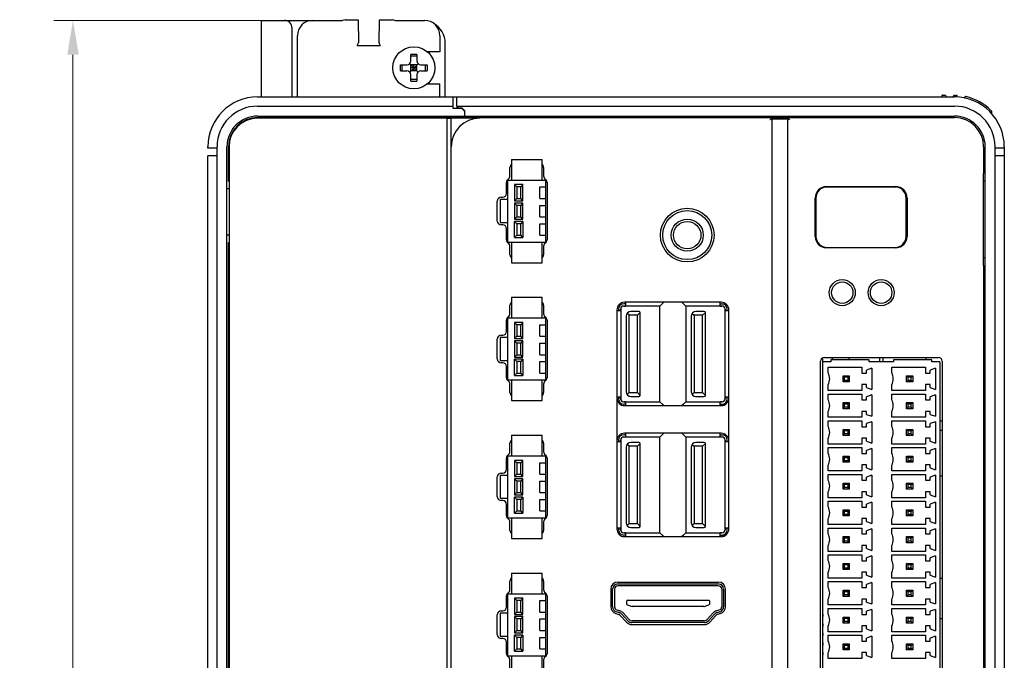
# Model space of a CAD drawing. Header units: millimetres. Extents: x 14 to 562, y 73 to 318.
# Tile 13 of 15: x 14 to 142, y 221 to 304. Entities that reach past the tile are written whole.
import ezdxf

# ---------------------------------------------------------------- set-up
doc = ezdxf.new("R2010")
doc.units = ezdxf.units.MM
doc.header["$LTSCALE"] = 32.67
doc.header["$PDMODE"] = 3
doc.header["$PDSIZE"] = 8
doc.layers.get('0').update_dxf_attribs({"linetype": 'CONTINUOUS', "lineweight": 30})
doc.layers.get('Defpoints').update_dxf_attribs({"linetype": 'CONTINUOUS'})
for name, color, linetype in [('00_COMPONENTS', 7, 'CONTINUOUS'), ('05_ALL_CURVES', 7, 'CONTINUOUS'), ('1_25T_1_NAW_CNT', 7, 'CONTINUOUS'), ('1_25T_1_NAW_CNT_1', 7, 'CONTINUOUS'), ('1_25T_1_NAW_CNT_2', 7, 'CONTINUOUS'), ('1_25T_1_NAW_CNT_3', 7, 'CONTINUOUS'), ('1_25T_1_NAW_CNT_4', 7, 'CONTINUOUS'), ('51__DRAFT_DIMS', 7, 'CONTINUOUS')]:
    doc.layers.add(name, color=color, linetype=linetype)
doc.styles.get("Standard").update_dxf_attribs({"font": 'simfang.ttf'})
doc.dimstyles.new('DIMSTYLE_1', dxfattribs={"dimtxt": 6, "dimasz": 4.5, "dimexe": 2.5, "dimexo": 0, "dimgap": 0.75, "dimtad": 1, "dimdsep": 46, "dimtxsty": 'Standard', "dimblk": '_FILLED', "dimcen": 0.09, "dimclrd": 8, "dimclre": 8, "dimclrt": 7, "dimadec": 0, "dimazin": 0, "dimtp": 0.001, "dimtm": 0.001, "dimtfac": 1, "dimtofl": 0, "dimtmove": 0, "dimatfit": 2, "dimldrblk": '_FILLED', "dimfxl": 1, "dimtolj": 1, "dimlwd": 15, "dimlwe": 15, "dimarcsym": 0})

# ---------------------------------------------------------------- blocks, each defined once
blk = doc.blocks.new('_FILLED')
at = {"color": 0, "linetype": 'ByBlock'}
blk.add_solid([(0, 0), (-1, 0.167), (-1, -0.167)], dxfattribs=at)
blk = doc.blocks.new('*D4')
at = {"layer": '51__DRAFT_DIMS', "color": 8, "lineweight": 15, "transparency": 16777216}
for p, q in [((46.3, 304.16), (18.19, 304.16)), ((20.69, 299.66), (20.69, 100.16)), ((50.3, 95.66), (18.19, 95.66))]:
    blk.add_line(p, q, dxfattribs=at)
at = {"layer": 'Defpoints', "color": 0, "lineweight": 15, "transparency": 16777216}
for p in [(46.3, 304.16), (20.69, 95.66), (50.3, 95.66)]:
    blk.add_point(p, dxfattribs=at)
at = {"layer": '51__DRAFT_DIMS', "color": 8, "lineweight": 15, "transparency": 16777216, "xscale": 4.5, "yscale": 4.5, "zscale": 4.5}
for p, rotation in [((20.69, 304.16), 90), ((20.69, 95.66), 270)]:
    blk.add_blockref('_FILLED', p, dxfattribs=dict(at, rotation=rotation))
at = {"layer": '51__DRAFT_DIMS', "color": 7, "transparency": 16777216, "insert": (13.84, 199.84), "char_height": 6, "attachment_point": 2, "rotation": 90}
blk.add_mtext('\\A1;208.5', dxfattribs=at)
blk = doc.blocks.new('*U17')
at = {"layer": '00_COMPONENTS', "color": 7}
for p, q in [((-1.4, 6.75), (-1.4, 4.05)), ((-1.4, 6.75), (2.6, 6.75)), ((2.6, 4.05), (2.6, 6.75)), ((-1.6, 4.59), (-1.6, 5.7)), ((2.8, 5.7), (2.8, 4.59)), ((-1.95, 4.05), (3.15, 4.05)), ((-1.9, -4.05), (-1.9, 4.05)), ((3.1, -4.05), (3.1, 4.05)), ((-2.05, 2.3), (-2.05, 3.75)), ((-1, 3.45), (-1, 1.35)), ((-1, 3.45), (-0.7, 3.15)), ((0.1, 3.45), (-1, 3.45)), ((-0.7, 3.15), (-0.7, 1.65)), ((-0.2, 3.15), (-0.7, 3.15)), ((0.1, 3.45), (-0.2, 3.15)), ((-0.2, 1.65), (-0.2, 3.15)), ((0.1, 1.35), (0.1, 3.45)), ((2.3, 1.65), (2.3, 3.15)), ((2.3, 3.15), (3.1, 3.15)), ((3.25, 3.75), (3.25, -3.75)), ((-3.25, -1.3), (-3.25, 1.3)), ((-3.1, 1.65), (-3.1, 1.65)), ((-2.9, 1.5), (-2.9, -1.5)), ((-1.9, 1.5), (-2.9, 1.5)), ((-2.75, 1.8), (-2.55, 1.8)), ((-1, 1.35), (-0.7, 1.65)), ((-1, 1.35), (0.1, 1.35)), ((-0.7, 1.65), (-0.2, 1.65)), ((0.1, 1.35), (-0.2, 1.65)), ((2.3, 1.65), (3.1, 1.65)), ((-1, 1.05), (-1, -1.05)), ((-1, 1.05), (-0.7, 0.75)), ((0.1, 1.05), (-1, 1.05)), ((-0.7, 0.75), (-0.7, -0.75)), ((-0.2, 0.75), (-0.7, 0.75)), ((0.1, 1.05), (-0.2, 0.75)), ((-0.2, -0.75), (-0.2, 0.75)), ((0.1, -1.05), (0.1, 1.05)), ((2.3, -0.75), (2.3, 0.75)), ((2.3, 0.75), (3.1, 0.75)), ((-1, -1.05), (-0.7, -0.75)), ((-1, -1.05), (0.1, -1.05)), ((-0.7, -0.75), (-0.2, -0.75)), ((0.1, -1.05), (-0.2, -0.75)), ((2.3, -0.75), (3.1, -0.75)), ((-3.1, -1.65), (-3.1, -1.65)), ((-2.9, -1.5), (-1.9, -1.5)), ((-2.55, -1.8), (-2.75, -1.8)), ((-2.05, -3.75), (-2.05, -2.3)), ((-1, -3.45), (-1, -1.35)), ((-1, -1.35), (-0.7, -1.65)), ((0.1, -1.35), (-1, -1.35)), ((-0.7, -1.65), (-0.7, -3.15)), ((-0.2, -1.65), (-0.7, -1.65)), ((0.1, -1.35), (-0.2, -1.65)), ((-0.2, -3.15), (-0.2, -1.65)), ((0.1, -1.35), (0.1, -3.45)), ((2.3, -3.15), (2.3, -1.65)), ((2.3, -1.65), (3.1, -1.65)), ((-1, -3.45), (-0.7, -3.15)), ((-1, -3.45), (0.1, -3.45)), ((-0.7, -3.15), (-0.2, -3.15)), ((0.1, -3.45), (-0.2, -3.15)), ((2.3, -3.15), (3.1, -3.15)), ((-1.95, -4.05), (3.15, -4.05)), ((-1.6, -5.7), (-1.6, -4.59)), ((-1.4, -4.05), (-1.4, -6.75)), ((2.6, -6.75), (2.6, -4.05)), ((2.8, -4.59), (2.8, -5.7)), ((-1.4, -6.75), (2.6, -6.75))]:
    blk.add_line(p, q, dxfattribs=at)
for centre, start, end in [((-1.1, 5.7), 127.0034, 180), ((2.3, 5.7), 0, 52.9966), ((-1.55, 3.75), 123.367, 180), ((-2.1, 4.59), 303.367, 0), ((3.3, 4.59), 180, 236.633), ((2.75, 3.75), 0, 56.633), ((-2.75, 1.3), 90, 180), ((-2.55, 2.3), 270, 0), ((-2.75, -1.3), 180, 270), ((-2.55, -2.3), 0, 90), ((-1.55, -3.75), 180, 236.633), ((2.75, -3.75), 303.367, 0), ((-2.1, -4.59), 0, 56.633), ((3.3, -4.59), 123.367, 180), ((-1.1, -5.7), 180, 232.9966), ((2.3, -5.7), 307.0034, 0)]:
    blk.add_arc(centre, 0.5, start, end, dxfattribs=at)
blk = doc.blocks.new('*U18')
at = {"lineweight": 15}
for p in [(0, 0), (0, -18), (0, -36), (0, -54)]:
    blk.add_blockref('*U17', p, dxfattribs=at)

msp = doc.modelspace()

# ---------------------------------------------------------------- linework, layer by layer
at = {"layer": '00_COMPONENTS', "color": 7}
for p, q in [((45.301, 294.159), (45.301, 304.159)), ((45.301, 304.159), (48.301, 304.159)), ((48.301, 304.159), (55.901, 304.159)), ((56.21, 304.246), (57.908, 304.22)), ((57.908, 304.22), (57.953, 301.218)), ((60.65, 301.218), (60.694, 304.22)), ((60.694, 304.22), (62.393, 304.246)), ((62.701, 304.159), (66.601, 304.159)), ((49.301, 294.159), (49.301, 303.159)), ((50.001, 294.159), (50.001, 302.159)), ((68.601, 302.159), (68.601, 300.059)), ((57.801, 300.859), (60.801, 300.859)), ((69.301, 294.159), (69.301, 301.159)), ((64.801, 298.859), (64.801, 299.708)), ((65.601, 299.708), (65.601, 298.859)), ((68.601, 300.059), (66.976, 300.059)), ((63.451, 297.959), (63.452, 298.359)), ((63.452, 298.359), (64.301, 298.359)), ((63.675, 297.559), (63.675, 298.359)), ((64.655, 297.412), (65.748, 298.505)), ((65.748, 297.412), (64.655, 298.505)), ((65.601, 299.485), (64.801, 299.485)), ((64.801, 297.559), (64.801, 298.359)), ((65.601, 298.359), (64.801, 298.359)), ((65.201, 297.559), (65.201, 298.359)), ((65.601, 297.559), (65.601, 298.359)), ((66.101, 298.359), (66.951, 298.359)), ((66.728, 297.559), (66.728, 298.359)), ((66.951, 298.359), (66.951, 297.959)), ((63.452, 297.559), (63.451, 297.959)), ((63.452, 297.559), (64.301, 297.559)), ((65.601, 297.959), (64.801, 297.959)), ((65.601, 297.559), (64.801, 297.559)), ((64.801, 296.209), (64.801, 297.059)), ((65.601, 297.059), (65.601, 296.209)), ((66.101, 297.559), (66.951, 297.559)), ((66.951, 297.959), (66.951, 297.559)), ((65.601, 296.432), (64.801, 296.432)), ((66.976, 295.859), (68.601, 295.859)), ((68.601, 294.159), (68.601, 295.859)), ((44.801, 294.159), (135.801, 294.159)), ((70.301, 294.159), (70.301, 292.659)), ((70.801, 292.959), (70.801, 294.159)), ((134.151, 294.299), (134.151, 294.151)), ((134.253, 294.399), (134.553, 294.394)), ((134.651, 294.294), (134.651, 294.142)), ((135.655, 294.125), (135.655, 294.273)), ((135.756, 294.373), (135.919, 294.37)), ((136.155, 294.111), (136.155, 294.266)), ((137.153, 294.111), (137.153, 293.979)), ((44.801, 292.959), (70.301, 292.959)), ((71.451, 292.659), (70.301, 292.659)), ((70.801, 292.959), (70.801, 292.659)), ((70.801, 292.959), (71.001, 292.759)), ((70.801, 292.959), (135.801, 292.959)), ((71.001, 292.759), (71.451, 292.759)), ((71.451, 292.759), (71.801, 292.409)), ((71.801, 292.309), (71.451, 292.659)), ((71.801, 292.409), (71.801, 291.459)), ((140.629, 292.298), (140.629, 291.974)), ((44.801, 291.659), (135.801, 291.659)), ((44.801, 291.459), (135.801, 291.459)), ((69.567, 291.393), (44.801, 291.393)), ((69.567, 291.402), (70.067, 291.402)), ((69.567, 100.924), (69.567, 291.393)), ((69.801, 291.659), (69.801, 291.459)), ((70.067, 100.924), (70.067, 291.393)), ((73.801, 291.393), (70.067, 291.393)), ((111.934, 291.302), (114.069, 291.302)), ((112.001, 101.283), (112.001, 291.034)), ((114.001, 291.034), (114.001, 101.283)), ((38.301, 287.459), (38.301, 287.659)), ((39.501, 287.459), (38.301, 287.459)), ((39.501, 104.659), (39.501, 287.659)), ((40.801, 104.659), (40.801, 287.659)), ((41.001, 283.159), (41.001, 287.659)), ((41.067, 287.659), (41.067, 104.659)), ((139.601, 287.659), (139.601, 284.159)), ((139.801, 104.659), (139.801, 287.659)), ((141.101, 104.659), (141.101, 287.659)), ((142.301, 287.459), (141.101, 287.459)), ((142.301, 287.659), (142.301, 105.859)), ((38.301, 213.159), (38.301, 286.459)), ((39.501, 286.459), (38.301, 286.459)), ((142.301, 286.459), (141.101, 286.459)), ((139.532, 284.159), (139.532, 283.159)), ((139.601, 284.159), (139.532, 284.159)), ((41.001, 283.159), (41.047, 283.159)), ((139.801, 283.159), (139.532, 283.159)), ((139.535, 283.159), (139.535, 275.159)), ((41.047, 282.159), (40.801, 282.159)), ((119.101, 282.459), (128.101, 282.459)), ((128.051, 282.399), (119.151, 282.399)), ((117.601, 275.959), (117.601, 280.959)), ((117.711, 280.959), (117.711, 275.959)), ((129.492, 275.959), (129.492, 280.959)), ((129.601, 280.959), (129.601, 275.959)), ((40.801, 276.159), (41.047, 276.159)), ((41.001, 117.159), (41.001, 275.159)), ((41.001, 275.159), (41.047, 275.159)), ((139.532, 275.159), (139.532, 272.159)), ((139.535, 275.159), (139.532, 275.159)), ((128.101, 274.459), (119.101, 274.459)), ((119.151, 274.518), (128.051, 274.518)), ((139.801, 273.159), (139.532, 273.159)), ((139.601, 272.159), (139.532, 272.159)), ((139.601, 272.159), (139.601, 120.159)), ((91.711, 266.359), (91.711, 237.759)), ((92.204, 266.219), (91.711, 266.219)), ((91.911, 266.459), (91.911, 266.219)), ((92.204, 266.219), (92.204, 266.459)), ((92.211, 266.459), (92.211, 254.759)), ((92.851, 267.159), (92.611, 267.159)), ((92.611, 266.866), (92.851, 266.866)), ((97.331, 266.859), (92.611, 266.859)), ((105.331, 267.359), (92.711, 267.359)), ((92.851, 267.359), (92.851, 266.866)), ((94.621, 266.159), (93.531, 266.159)), ((97.331, 266.859), (97.831, 267.359)), ((97.331, 254.359), (97.331, 266.859)), ((97.631, 267.159), (97.831, 267.359)), ((100.411, 267.159), (100.211, 267.359)), ((100.711, 266.859), (100.211, 267.359)), ((100.711, 266.859), (100.711, 254.359)), ((105.431, 266.859), (100.711, 266.859)), ((103.121, 266.159), (102.031, 266.159)), ((105.191, 266.866), (105.191, 267.359)), ((105.191, 267.159), (105.93, 267.159)), ((105.191, 266.866), (105.431, 266.866)), ((105.831, 254.759), (105.831, 266.459)), ((105.839, 266.459), (105.839, 266.219)), ((106.331, 266.219), (105.839, 266.219)), ((106.131, 266.219), (106.131, 266.459)), ((106.331, 237.759), (106.331, 266.359)), ((92.931, 265.559), (92.931, 255.659)), ((93.306, 265.659), (93.036, 265.897)), ((93.306, 255.559), (93.306, 265.659)), ((94.391, 265.659), (93.306, 265.659)), ((94.391, 265.659), (94.769, 266.036)), ((94.391, 255.559), (94.391, 265.659)), ((94.771, 255.209), (94.771, 266.009)), ((101.431, 265.559), (101.431, 255.659)), ((101.536, 265.897), (101.806, 265.659)), ((101.806, 265.659), (101.806, 255.559)), ((102.891, 265.659), (101.806, 265.659)), ((102.891, 265.659), (103.269, 266.036)), ((102.891, 255.559), (102.891, 265.659)), ((103.271, 255.209), (103.271, 266.009)), ((118.601, 205.602), (118.601, 260.115)), ((118.801, 260.159), (133.701, 260.159)), ((119.651, 259.858), (119.651, 259.558)), ((124.651, 259.858), (119.651, 259.858)), ((119.821, 260.159), (119.821, 259.858)), ((122.001, 259.858), (122.001, 259.917)), ((122.101, 260.091), (122.219, 260.159)), ((124.651, 259.558), (124.651, 259.858)), ((126.001, 260.159), (126.001, 259.558)), ((126.501, 259.558), (126.501, 260.159)), ((127.851, 259.858), (127.851, 259.558)), ((132.851, 259.858), (127.851, 259.858)), ((132.101, 259.858), (132.101, 260.159)), ((132.851, 259.558), (132.851, 259.858)), ((118.301, 206.059), (118.301, 259.659)), ((119.651, 259.558), (118.601, 259.558)), ((119.301, 258.138), (119.301, 258.878)), ((119.301, 258.878), (123.701, 258.878)), ((123.701, 258.878), (123.701, 258.113)), ((125.001, 258.763), (124.301, 258.508)), ((124.301, 258.113), (124.301, 258.508)), ((127.851, 259.558), (124.651, 259.558)), ((125.001, 258.763), (125.001, 255.963)), ((127.601, 258.138), (127.601, 258.878)), ((127.601, 258.878), (132.001, 258.878)), ((132.001, 258.878), (132.001, 258.113)), ((133.301, 258.763), (132.601, 258.508)), ((132.601, 258.113), (132.601, 258.508)), ((133.901, 259.558), (132.851, 259.558)), ((133.301, 258.763), (133.301, 255.963)), ((133.901, 259.558), (133.901, 206.158)), ((134.201, 259.659), (134.201, 206.059)), ((121.251, 256.958), (121.251, 257.758)), ((121.451, 257.558), (121.251, 257.758)), ((121.251, 257.758), (122.051, 257.758)), ((121.251, 256.958), (121.451, 257.158)), ((121.451, 257.158), (121.451, 257.558)), ((121.851, 257.558), (121.451, 257.558)), ((121.851, 257.158), (121.451, 257.158)), ((122.051, 257.758), (121.851, 257.558)), ((121.851, 257.558), (121.851, 257.158)), ((122.051, 256.958), (121.851, 257.158)), ((122.051, 257.758), (122.051, 256.958)), ((123.701, 258.113), (124.301, 258.113)), ((129.551, 256.958), (129.551, 257.758)), ((129.551, 257.758), (130.351, 257.758)), ((129.751, 257.558), (129.551, 257.758)), ((129.551, 256.958), (129.751, 257.158)), ((129.751, 257.158), (129.751, 257.558)), ((130.151, 257.558), (129.751, 257.558)), ((130.151, 257.158), (129.751, 257.158)), ((130.151, 257.558), (130.351, 257.758)), ((130.151, 257.158), (130.151, 257.558)), ((130.351, 256.958), (130.151, 257.158)), ((130.351, 257.758), (130.351, 256.958)), ((132.001, 258.113), (132.601, 258.113)), ((119.301, 255.838), (119.301, 256.588)), ((122.051, 256.958), (121.251, 256.958)), ((123.701, 256.613), (123.701, 255.838)), ((124.301, 256.613), (123.701, 256.613)), ((124.301, 256.218), (124.301, 256.613)), ((124.301, 256.218), (125.001, 255.963)), ((127.601, 255.838), (127.601, 256.588)), ((130.351, 256.958), (129.551, 256.958)), ((132.001, 256.613), (132.001, 255.838)), ((132.601, 256.613), (132.001, 256.613)), ((132.601, 256.218), (132.601, 256.613)), ((132.601, 256.218), (133.301, 255.963)), ((91.711, 254.999), (92.204, 254.999)), ((91.911, 254.999), (91.911, 254.759)), ((92.204, 254.759), (92.204, 254.999)), ((93.036, 255.32), (93.306, 255.559)), ((93.306, 255.559), (94.391, 255.559)), ((93.531, 255.059), (94.621, 255.059)), ((94.769, 255.181), (94.391, 255.559)), ((101.536, 255.32), (101.806, 255.559)), ((101.806, 255.559), (102.891, 255.559)), ((102.031, 255.059), (103.121, 255.059)), ((103.269, 255.181), (102.891, 255.559)), ((105.839, 254.999), (105.839, 254.759)), ((105.839, 254.999), (106.331, 254.999)), ((106.131, 254.759), (106.131, 254.999)), ((123.701, 255.838), (119.301, 255.838)), ((119.301, 254.638), (119.301, 255.378)), ((119.301, 255.378), (123.701, 255.378)), ((123.701, 255.378), (123.701, 254.613)), ((123.701, 254.613), (124.301, 254.613)), ((125.001, 255.263), (124.301, 255.008)), ((124.301, 254.613), (124.301, 255.008)), ((125.001, 255.263), (125.001, 252.463)), ((132.001, 255.838), (127.601, 255.838)), ((127.601, 254.638), (127.601, 255.378)), ((127.601, 255.378), (132.001, 255.378)), ((132.001, 255.378), (132.001, 254.613)), ((132.001, 254.613), (132.601, 254.613)), ((133.301, 255.263), (132.601, 255.008)), ((132.601, 254.613), (132.601, 255.008)), ((133.301, 255.263), (133.301, 252.463)), ((92.611, 254.359), (97.331, 254.359)), ((92.851, 254.351), (92.611, 254.351)), ((92.851, 254.059), (92.611, 254.059)), ((92.711, 253.859), (105.331, 253.859)), ((92.851, 254.351), (92.851, 253.859)), ((97.331, 254.359), (97.831, 253.859)), ((97.631, 254.059), (97.831, 253.859)), ((100.711, 254.359), (100.211, 253.859)), ((100.411, 254.059), (100.211, 253.859)), ((100.711, 254.359), (105.431, 254.359)), ((105.191, 253.859), (105.191, 254.351)), ((105.431, 254.351), (105.191, 254.351)), ((105.191, 254.059), (105.929, 254.059)), ((105.191, 253.968), (105.782, 253.968)), ((121.251, 253.458), (121.251, 254.258)), ((121.251, 254.258), (122.051, 254.258)), ((121.451, 254.058), (121.251, 254.258)), ((121.251, 253.458), (121.451, 253.658)), ((122.051, 253.458), (121.251, 253.458)), ((121.451, 253.658), (121.451, 254.058)), ((121.851, 254.058), (121.451, 254.058)), ((121.851, 253.658), (121.451, 253.658)), ((122.051, 254.258), (121.851, 254.058)), ((121.851, 254.058), (121.851, 253.658)), ((122.051, 253.458), (121.851, 253.658)), ((122.051, 254.258), (122.051, 253.458)), ((129.551, 253.458), (129.551, 254.258)), ((129.551, 254.258), (130.351, 254.258)), ((129.751, 254.058), (129.551, 254.258)), ((129.551, 253.458), (129.751, 253.658)), ((130.351, 253.458), (129.551, 253.458)), ((129.751, 253.658), (129.751, 254.058)), ((130.151, 254.058), (129.751, 254.058)), ((130.151, 253.658), (129.751, 253.658)), ((130.151, 254.058), (130.351, 254.258)), ((130.151, 253.658), (130.151, 254.058)), ((130.351, 253.458), (130.151, 253.658)), ((130.351, 254.258), (130.351, 253.458)), ((119.301, 252.338), (119.301, 253.088)), ((123.701, 252.338), (119.301, 252.338)), ((123.701, 253.113), (123.701, 252.338)), ((124.301, 253.113), (123.701, 253.113)), ((124.301, 252.718), (124.301, 253.113)), ((124.301, 252.718), (125.001, 252.463)), ((127.601, 252.338), (127.601, 253.088)), ((132.001, 252.338), (127.601, 252.338)), ((132.001, 253.113), (132.001, 252.338)), ((132.601, 253.113), (132.001, 253.113)), ((132.601, 252.718), (132.601, 253.113)), ((132.601, 252.718), (133.301, 252.463)), ((119.301, 251.138), (119.301, 251.878)), ((119.301, 251.878), (123.701, 251.878)), ((121.251, 249.958), (121.251, 250.758)), ((121.251, 250.758), (122.051, 250.758)), ((121.451, 250.558), (121.251, 250.758)), ((122.051, 250.758), (121.851, 250.558)), ((122.051, 250.758), (122.051, 249.958)), ((123.701, 251.878), (123.701, 251.113)), ((123.701, 251.113), (124.301, 251.113)), ((125.001, 251.763), (124.301, 251.508)), ((124.301, 251.113), (124.301, 251.508)), ((125.001, 251.763), (125.001, 248.963)), ((127.601, 251.138), (127.601, 251.878)), ((127.601, 251.878), (132.001, 251.878)), ((129.551, 249.958), (129.551, 250.758)), ((129.551, 250.758), (130.351, 250.758)), ((129.751, 250.558), (129.551, 250.758)), ((130.151, 250.558), (130.351, 250.758)), ((130.351, 250.758), (130.351, 249.958)), ((132.001, 251.878), (132.001, 251.113)), ((132.001, 251.113), (132.601, 251.113)), ((133.301, 251.763), (132.601, 251.508)), ((132.601, 251.113), (132.601, 251.508)), ((133.301, 251.763), (133.301, 248.963)), ((92.851, 250.059), (92.611, 250.059)), ((92.611, 249.766), (92.851, 249.766)), ((97.331, 249.759), (92.611, 249.759)), ((105.331, 250.259), (92.711, 250.259)), ((92.851, 250.259), (92.851, 249.766)), ((97.331, 249.759), (97.831, 250.259)), ((97.331, 237.259), (97.331, 249.759)), ((97.631, 250.059), (97.831, 250.259)), ((100.411, 250.059), (100.211, 250.259)), ((100.711, 249.759), (100.211, 250.259)), ((100.711, 249.759), (100.711, 237.259)), ((105.431, 249.759), (100.711, 249.759)), ((105.191, 249.766), (105.191, 250.259)), ((105.191, 250.059), (105.929, 250.059)), ((105.191, 249.766), (105.431, 249.766)), ((119.301, 248.838), (119.301, 249.588)), ((121.251, 249.958), (121.451, 250.158)), ((122.051, 249.958), (121.251, 249.958)), ((121.451, 250.158), (121.451, 250.558)), ((121.851, 250.558), (121.451, 250.558)), ((121.851, 250.158), (121.451, 250.158)), ((121.851, 250.558), (121.851, 250.158)), ((122.051, 249.958), (121.851, 250.158)), ((123.701, 249.613), (123.701, 248.838)), ((124.301, 249.613), (123.701, 249.613)), ((124.301, 249.218), (124.301, 249.613)), ((127.601, 248.838), (127.601, 249.588)), ((129.551, 249.958), (129.751, 250.158)), ((130.351, 249.958), (129.551, 249.958)), ((129.751, 250.158), (129.751, 250.558)), ((130.151, 250.558), (129.751, 250.558)), ((130.151, 250.158), (129.751, 250.158)), ((130.151, 250.158), (130.151, 250.558)), ((130.351, 249.958), (130.151, 250.158)), ((132.001, 249.613), (132.001, 248.838)), ((132.601, 249.613), (132.001, 249.613)), ((132.601, 249.218), (132.601, 249.613)), ((134.201, 250.622), (133.901, 250.614)), ((92.204, 249.119), (91.711, 249.119)), ((91.911, 249.359), (91.911, 249.119)), ((92.204, 249.119), (92.204, 249.359)), ((92.211, 249.359), (92.211, 237.659)), ((92.931, 248.459), (92.931, 238.559)), ((93.306, 248.559), (93.036, 248.797)), ((93.306, 238.459), (93.306, 248.559)), ((94.391, 248.559), (93.306, 248.559)), ((94.621, 249.059), (93.531, 249.059)), ((94.391, 248.559), (94.769, 248.936)), ((94.391, 238.459), (94.391, 248.559)), ((94.771, 238.109), (94.771, 248.909)), ((101.431, 248.459), (101.431, 238.559)), ((101.536, 248.797), (101.806, 248.559)), ((101.806, 248.559), (101.806, 238.459)), ((102.891, 248.559), (101.806, 248.559)), ((103.121, 249.059), (102.031, 249.059)), ((102.891, 248.559), (103.269, 248.936)), ((102.891, 238.459), (102.891, 248.559)), ((103.271, 238.109), (103.271, 248.909)), ((105.831, 237.659), (105.831, 249.359)), ((105.839, 249.359), (105.839, 249.119)), ((106.331, 249.119), (105.839, 249.119)), ((106.131, 249.119), (106.131, 249.359)), ((123.701, 248.838), (119.301, 248.838)), ((119.301, 247.638), (119.301, 248.378)), ((119.301, 248.378), (123.701, 248.378)), ((123.701, 248.378), (123.701, 247.613)), ((124.301, 249.218), (125.001, 248.963)), ((125.001, 248.263), (124.301, 248.008)), ((125.001, 248.263), (125.001, 245.463)), ((132.001, 248.838), (127.601, 248.838)), ((127.601, 247.638), (127.601, 248.378)), ((127.601, 248.378), (132.001, 248.378)), ((132.001, 248.378), (132.001, 247.613)), ((132.601, 249.218), (133.301, 248.963)), ((133.301, 248.263), (132.601, 248.008)), ((133.301, 248.263), (133.301, 245.463)), ((121.251, 246.458), (121.251, 247.258)), ((121.451, 247.058), (121.251, 247.258)), ((121.251, 247.258), (122.051, 247.258)), ((121.451, 246.658), (121.451, 247.058)), ((121.851, 247.058), (121.451, 247.058)), ((122.051, 247.258), (121.851, 247.058)), ((121.851, 247.058), (121.851, 246.658)), ((122.051, 247.258), (122.051, 246.458)), ((123.701, 247.613), (124.301, 247.613)), ((124.301, 247.613), (124.301, 248.008)), ((129.551, 246.458), (129.551, 247.258)), ((129.551, 247.258), (130.351, 247.258)), ((129.751, 247.058), (129.551, 247.258)), ((129.751, 246.658), (129.751, 247.058)), ((130.151, 247.058), (129.751, 247.058)), ((130.151, 247.058), (130.351, 247.258)), ((130.151, 246.658), (130.151, 247.058)), ((130.351, 247.258), (130.351, 246.458)), ((132.001, 247.613), (132.601, 247.613)), ((132.601, 247.613), (132.601, 248.008)), ((119.301, 245.338), (119.301, 246.088)), ((121.251, 246.458), (121.451, 246.658)), ((122.051, 246.458), (121.251, 246.458)), ((121.851, 246.658), (121.451, 246.658)), ((122.051, 246.458), (121.851, 246.658)), ((123.701, 246.113), (123.701, 245.338)), ((124.301, 246.113), (123.701, 246.113)), ((124.301, 245.718), (124.301, 246.113)), ((124.301, 245.718), (125.001, 245.463)), ((127.601, 245.338), (127.601, 246.088)), ((129.551, 246.458), (129.751, 246.658)), ((130.351, 246.458), (129.551, 246.458)), ((130.151, 246.658), (129.751, 246.658)), ((130.351, 246.458), (130.151, 246.658)), ((132.001, 246.113), (132.001, 245.338)), ((132.601, 246.113), (132.001, 246.113)), ((132.601, 245.718), (132.601, 246.113)), ((132.601, 245.718), (133.301, 245.463)), ((123.701, 245.338), (119.301, 245.338)), ((119.301, 244.138), (119.301, 244.878)), ((119.301, 244.878), (123.701, 244.878)), ((123.701, 244.878), (123.701, 244.113)), ((125.001, 244.763), (124.301, 244.508)), ((124.301, 244.113), (124.301, 244.508)), ((125.001, 244.763), (125.001, 241.963)), ((132.001, 245.338), (127.601, 245.338)), ((127.601, 244.138), (127.601, 244.878)), ((127.601, 244.878), (132.001, 244.878)), ((132.001, 244.878), (132.001, 244.113)), ((133.301, 244.763), (132.601, 244.508)), ((132.601, 244.113), (132.601, 244.508)), ((133.301, 244.763), (133.301, 241.963)), ((133.901, 244.703), (134.201, 244.695)), ((118.601, 244.049), (118.627, 244.049)), ((121.251, 242.958), (121.251, 243.758)), ((121.251, 243.758), (122.051, 243.758)), ((121.451, 243.558), (121.251, 243.758)), ((121.251, 242.958), (121.451, 243.158)), ((121.451, 243.158), (121.451, 243.558)), ((121.851, 243.558), (121.451, 243.558)), ((121.851, 243.158), (121.451, 243.158)), ((122.051, 243.758), (121.851, 243.558)), ((121.851, 243.558), (121.851, 243.158)), ((122.051, 242.958), (121.851, 243.158)), ((122.051, 243.758), (122.051, 242.958)), ((123.701, 244.113), (124.301, 244.113)), ((129.551, 242.958), (129.551, 243.758)), ((129.551, 243.758), (130.351, 243.758)), ((129.751, 243.558), (129.551, 243.758)), ((129.551, 242.958), (129.751, 243.158)), ((129.751, 243.158), (129.751, 243.558)), ((130.151, 243.558), (129.751, 243.558)), ((130.151, 243.158), (129.751, 243.158)), ((130.151, 243.558), (130.351, 243.758)), ((130.151, 243.158), (130.151, 243.558)), ((130.351, 242.958), (130.151, 243.158)), ((130.351, 243.758), (130.351, 242.958)), ((132.001, 244.113), (132.601, 244.113)), ((119.301, 241.838), (119.301, 242.588)), ((123.701, 241.838), (119.301, 241.838)), ((122.051, 242.958), (121.251, 242.958)), ((123.701, 242.613), (123.701, 241.838)), ((124.301, 242.613), (123.701, 242.613)), ((124.301, 242.218), (124.301, 242.613)), ((124.301, 242.218), (125.001, 241.963)), ((127.601, 241.838), (127.601, 242.588)), ((132.001, 241.838), (127.601, 241.838)), ((130.351, 242.958), (129.551, 242.958)), ((132.001, 242.613), (132.001, 241.838)), ((132.601, 242.613), (132.001, 242.613)), ((132.601, 242.218), (132.601, 242.613)), ((132.601, 242.218), (133.301, 241.963)), ((119.301, 240.638), (119.301, 241.378)), ((119.301, 241.378), (123.701, 241.378)), ((123.701, 241.378), (123.701, 240.613)), ((123.701, 240.613), (124.301, 240.613)), ((125.001, 241.263), (124.301, 241.008)), ((124.301, 240.613), (124.301, 241.008)), ((125.001, 241.263), (125.001, 238.463)), ((127.601, 240.638), (127.601, 241.378)), ((127.601, 241.378), (132.001, 241.378)), ((132.001, 241.378), (132.001, 240.613)), ((132.001, 240.613), (132.601, 240.613)), ((133.301, 241.263), (132.601, 241.008)), ((132.601, 240.613), (132.601, 241.008)), ((133.301, 241.263), (133.301, 238.463)), ((121.251, 239.458), (121.251, 240.258)), ((121.251, 240.258), (122.051, 240.258)), ((121.451, 240.058), (121.251, 240.258)), ((121.251, 239.458), (121.451, 239.658)), ((122.051, 239.458), (121.251, 239.458)), ((121.451, 239.658), (121.451, 240.058)), ((121.851, 240.058), (121.451, 240.058)), ((121.851, 239.658), (121.451, 239.658)), ((122.051, 240.258), (121.851, 240.058)), ((121.851, 240.058), (121.851, 239.658)), ((122.051, 239.458), (121.851, 239.658)), ((122.051, 240.258), (122.051, 239.458)), ((129.551, 239.458), (129.551, 240.258)), ((129.551, 240.258), (130.351, 240.258)), ((129.751, 240.058), (129.551, 240.258)), ((129.551, 239.458), (129.751, 239.658)), ((130.351, 239.458), (129.551, 239.458)), ((129.751, 239.658), (129.751, 240.058)), ((130.151, 240.058), (129.751, 240.058)), ((130.151, 239.658), (129.751, 239.658)), ((130.151, 240.058), (130.351, 240.258)), ((130.151, 239.658), (130.151, 240.058)), ((130.351, 239.458), (130.151, 239.658)), ((130.351, 240.258), (130.351, 239.458)), ((91.711, 237.899), (92.204, 237.899)), ((91.911, 237.899), (91.911, 237.659)), ((92.204, 237.659), (92.204, 237.899)), ((93.036, 238.22), (93.306, 238.459)), ((93.306, 238.459), (94.391, 238.459)), ((93.531, 237.959), (94.621, 237.959)), ((94.769, 238.081), (94.391, 238.459)), ((101.536, 238.22), (101.806, 238.459)), ((101.806, 238.459), (102.891, 238.459)), ((102.031, 237.959), (103.121, 237.959)), ((103.269, 238.081), (102.891, 238.459)), ((105.839, 237.899), (105.839, 237.659)), ((105.839, 237.899), (106.331, 237.899)), ((106.131, 237.659), (106.131, 237.899)), ((119.301, 238.338), (119.301, 239.088)), ((123.701, 238.338), (119.301, 238.338)), ((119.301, 237.138), (119.301, 237.878)), ((119.301, 237.878), (123.701, 237.878)), ((123.701, 239.113), (123.701, 238.338)), ((124.301, 239.113), (123.701, 239.113)), ((123.701, 237.878), (123.701, 237.113)), ((124.301, 238.718), (124.301, 239.113)), ((124.301, 238.718), (125.001, 238.463)), ((127.601, 238.338), (127.601, 239.088)), ((132.001, 238.338), (127.601, 238.338)), ((127.601, 237.138), (127.601, 237.878)), ((127.601, 237.878), (132.001, 237.878)), ((132.001, 239.113), (132.001, 238.338)), ((132.601, 239.113), (132.001, 239.113)), ((132.001, 237.878), (132.001, 237.113)), ((132.601, 238.718), (132.601, 239.113)), ((132.601, 238.718), (133.301, 238.463)), ((91.711, 237.659), (91.911, 237.659)), ((92.611, 237.259), (97.331, 237.259)), ((92.851, 237.251), (92.611, 237.251)), ((92.851, 236.959), (92.611, 236.959)), ((92.711, 236.759), (105.331, 236.759)), ((92.851, 237.251), (92.851, 236.759)), ((97.331, 237.259), (97.831, 236.759)), ((97.631, 236.959), (97.831, 236.759)), ((100.711, 237.259), (100.211, 236.759)), ((100.411, 236.959), (100.211, 236.759)), ((100.711, 237.259), (105.431, 237.259)), ((105.191, 236.759), (105.191, 237.251)), ((105.431, 237.251), (105.191, 237.251)), ((105.191, 236.959), (105.93, 236.959)), ((121.251, 235.958), (121.251, 236.758)), ((121.251, 236.758), (122.051, 236.758)), ((121.451, 236.558), (121.251, 236.758)), ((122.051, 236.758), (121.851, 236.558)), ((122.051, 236.758), (122.051, 235.958)), ((123.701, 237.113), (124.301, 237.113)), ((125.001, 237.763), (124.301, 237.508)), ((124.301, 237.113), (124.301, 237.508)), ((125.001, 237.763), (125.001, 234.963)), ((129.551, 235.958), (129.551, 236.758)), ((129.551, 236.758), (130.351, 236.758)), ((129.751, 236.558), (129.551, 236.758)), ((130.151, 236.558), (130.351, 236.758)), ((130.351, 236.758), (130.351, 235.958)), ((132.001, 237.113), (132.601, 237.113)), ((133.301, 237.763), (132.601, 237.508)), ((132.601, 237.113), (132.601, 237.508)), ((133.301, 237.763), (133.301, 234.963)), ((119.301, 234.838), (119.301, 235.588)), ((121.251, 235.958), (121.451, 236.158)), ((122.051, 235.958), (121.251, 235.958)), ((121.451, 236.158), (121.451, 236.558)), ((121.851, 236.558), (121.451, 236.558)), ((121.851, 236.158), (121.451, 236.158)), ((121.851, 236.558), (121.851, 236.158)), ((122.051, 235.958), (121.851, 236.158)), ((123.701, 235.613), (123.701, 234.838)), ((124.301, 235.613), (123.701, 235.613)), ((124.301, 235.218), (124.301, 235.613)), ((127.601, 234.838), (127.601, 235.588)), ((129.551, 235.958), (129.751, 236.158)), ((130.351, 235.958), (129.551, 235.958)), ((129.751, 236.158), (129.751, 236.558)), ((130.151, 236.558), (129.751, 236.558)), ((130.151, 236.158), (129.751, 236.158)), ((130.151, 236.158), (130.151, 236.558)), ((130.351, 235.958), (130.151, 236.158)), ((132.001, 235.613), (132.001, 234.838)), ((132.601, 235.613), (132.001, 235.613)), ((132.601, 235.218), (132.601, 235.613)), ((123.701, 234.838), (119.301, 234.838)), ((119.301, 233.638), (119.301, 234.378)), ((119.301, 234.378), (123.701, 234.378)), ((123.701, 234.378), (123.701, 233.613)), ((124.301, 235.218), (125.001, 234.963)), ((125.001, 234.263), (124.301, 234.008)), ((124.301, 233.613), (124.301, 234.008)), ((125.001, 234.263), (125.001, 231.463)), ((132.001, 234.838), (127.601, 234.838)), ((127.601, 233.638), (127.601, 234.378)), ((127.601, 234.378), (132.001, 234.378)), ((132.001, 234.378), (132.001, 233.613)), ((132.601, 235.218), (133.301, 234.963)), ((133.301, 234.263), (132.601, 234.008)), ((132.601, 233.613), (132.601, 234.008)), ((133.301, 234.263), (133.301, 231.463)), ((121.251, 232.458), (121.251, 233.258)), ((121.251, 233.258), (122.051, 233.258)), ((121.451, 233.058), (121.251, 233.258)), ((121.451, 232.658), (121.451, 233.058)), ((121.851, 233.058), (121.451, 233.058)), ((122.051, 233.258), (121.851, 233.058)), ((121.851, 233.058), (121.851, 232.658)), ((122.051, 233.258), (122.051, 232.458)), ((123.701, 233.613), (124.301, 233.613)), ((129.551, 232.458), (129.551, 233.258)), ((129.551, 233.258), (130.351, 233.258)), ((129.751, 233.058), (129.551, 233.258)), ((129.751, 232.658), (129.751, 233.058)), ((130.151, 233.058), (129.751, 233.058)), ((130.151, 233.058), (130.351, 233.258)), ((130.151, 232.658), (130.151, 233.058)), ((130.351, 233.258), (130.351, 232.458)), ((132.001, 233.613), (132.601, 233.613)), ((118.601, 232.174), (118.624, 232.174)), ((119.301, 231.338), (119.301, 232.088)), ((121.251, 232.458), (121.451, 232.658)), ((122.051, 232.458), (121.251, 232.458)), ((121.851, 232.658), (121.451, 232.658)), ((122.051, 232.458), (121.851, 232.658)), ((123.701, 232.113), (123.701, 231.338)), ((124.301, 232.113), (123.701, 232.113)), ((124.301, 231.718), (124.301, 232.113)), ((124.301, 231.718), (125.001, 231.463)), ((127.601, 231.338), (127.601, 232.088)), ((129.551, 232.458), (129.751, 232.658)), ((130.351, 232.458), (129.551, 232.458)), ((130.151, 232.658), (129.751, 232.658)), ((130.351, 232.458), (130.151, 232.658)), ((132.001, 232.113), (132.001, 231.338)), ((132.601, 232.113), (132.001, 232.113)), ((132.601, 231.718), (132.601, 232.113)), ((132.601, 231.718), (133.301, 231.463)), ((91.851, 230.834), (104.951, 230.834)), ((91.851, 230.584), (104.951, 230.584)), ((104.951, 230.334), (91.851, 230.334)), ((123.701, 231.338), (119.301, 231.338)), ((119.301, 230.138), (119.301, 230.878)), ((119.301, 230.878), (123.701, 230.878)), ((123.701, 230.878), (123.701, 230.113)), ((125.001, 230.763), (124.301, 230.508)), ((124.301, 230.113), (124.301, 230.508)), ((125.001, 230.763), (125.001, 227.963)), ((132.001, 231.338), (127.601, 231.338)), ((127.601, 230.138), (127.601, 230.878)), ((127.601, 230.878), (132.001, 230.878)), ((132.001, 230.878), (132.001, 230.113)), ((133.301, 230.763), (132.601, 230.508)), ((132.601, 230.113), (132.601, 230.508)), ((133.301, 230.763), (133.301, 227.963)), ((133.901, 231.329), (134.201, 231.329)), ((90.901, 229.884), (90.901, 227.613)), ((91.151, 227.613), (91.151, 229.884)), ((91.401, 229.884), (91.401, 227.613)), ((105.401, 229.884), (105.401, 227.613)), ((105.651, 229.884), (105.651, 227.613)), ((105.901, 227.613), (105.901, 229.884)), ((121.251, 228.958), (121.251, 229.758)), ((121.251, 229.758), (122.051, 229.758)), ((121.451, 229.558), (121.251, 229.758)), ((121.251, 228.958), (121.451, 229.158)), ((122.051, 228.958), (121.251, 228.958)), ((121.451, 229.158), (121.451, 229.558)), ((121.851, 229.558), (121.451, 229.558)), ((121.851, 229.158), (121.451, 229.158)), ((122.051, 229.758), (121.851, 229.558)), ((121.851, 229.558), (121.851, 229.158)), ((122.051, 228.958), (121.851, 229.158)), ((122.051, 229.758), (122.051, 228.958)), ((123.701, 230.113), (124.301, 230.113)), ((129.551, 228.958), (129.551, 229.758)), ((129.551, 229.758), (130.351, 229.758)), ((129.751, 229.558), (129.551, 229.758)), ((129.551, 228.958), (129.751, 229.158)), ((130.351, 228.958), (129.551, 228.958)), ((129.751, 229.158), (129.751, 229.558)), ((130.151, 229.558), (129.751, 229.558)), ((130.151, 229.158), (129.751, 229.158)), ((130.151, 229.558), (130.351, 229.758)), ((130.151, 229.158), (130.151, 229.558)), ((130.351, 228.958), (130.151, 229.158)), ((130.351, 229.758), (130.351, 228.958)), ((132.001, 230.113), (132.601, 230.113)), ((93.001, 227.942), (93.001, 228.369)), ((93.071, 227.847), (93.687, 227.653)), ((93.101, 228.469), (103.701, 228.469)), ((103.086, 227.649), (93.717, 227.649)), ((103.116, 227.653), (103.731, 227.847)), ((103.801, 228.369), (103.801, 227.942)), ((119.301, 227.838), (119.301, 228.588)), ((123.701, 227.838), (119.301, 227.838)), ((123.701, 228.613), (123.701, 227.838)), ((124.301, 228.613), (123.701, 228.613)), ((124.301, 228.218), (124.301, 228.613)), ((124.301, 228.218), (125.001, 227.963)), ((127.601, 227.838), (127.601, 228.588)), ((132.001, 227.838), (127.601, 227.838)), ((132.001, 228.613), (132.001, 227.838)), ((132.601, 228.613), (132.001, 228.613)), ((132.601, 228.218), (132.601, 228.613)), ((132.601, 228.218), (133.301, 227.963)), ((91.565, 226.707), (91.958, 226.583)), ((92.034, 226.822), (91.641, 226.946)), ((91.716, 227.184), (92.109, 227.06)), ((92.155, 226.458), (92.949, 225.592)), ((93.133, 225.761), (92.339, 226.627)), ((92.523, 226.796), (93.318, 225.93)), ((104.28, 226.796), (103.485, 225.93)), ((104.464, 226.627), (103.669, 225.761)), ((103.854, 225.592), (104.648, 226.458)), ((104.694, 227.06), (105.087, 227.184)), ((105.162, 226.946), (104.769, 226.822)), ((105.238, 226.707), (104.844, 226.583)), ((119.301, 226.638), (119.301, 227.378)), ((119.301, 227.378), (123.701, 227.378)), ((123.701, 227.378), (123.701, 226.613)), ((123.701, 226.613), (124.301, 226.613)), ((125.001, 227.263), (124.301, 227.008)), ((124.301, 226.613), (124.301, 227.008)), ((125.001, 227.263), (125.001, 224.463)), ((127.601, 226.638), (127.601, 227.378)), ((127.601, 227.378), (132.001, 227.378)), ((132.001, 227.378), (132.001, 226.613)), ((132.001, 226.613), (132.601, 226.613)), ((133.301, 227.263), (132.601, 227.008)), ((132.601, 226.613), (132.601, 227.008)), ((133.301, 227.263), (133.301, 224.463)), ((93.543, 225.284), (93.535, 225.291)), ((103.153, 225.784), (93.649, 225.784)), ((103.153, 225.534), (93.649, 225.534)), ((93.649, 225.284), (103.153, 225.284)), ((119.301, 224.338), (119.301, 225.088)), ((121.251, 225.458), (121.251, 226.258)), ((121.251, 226.258), (122.051, 226.258)), ((121.451, 226.058), (121.251, 226.258)), ((121.251, 225.458), (121.451, 225.658)), ((122.051, 225.458), (121.251, 225.458)), ((121.451, 225.658), (121.451, 226.058)), ((121.851, 226.058), (121.451, 226.058)), ((121.851, 225.658), (121.451, 225.658)), ((122.051, 226.258), (121.851, 226.058)), ((121.851, 226.058), (121.851, 225.658)), ((122.051, 225.458), (121.851, 225.658)), ((122.051, 226.258), (122.051, 225.458)), ((123.701, 225.113), (123.701, 224.338)), ((124.301, 225.113), (123.701, 225.113)), ((124.301, 224.718), (124.301, 225.113)), ((127.601, 224.338), (127.601, 225.088)), ((129.551, 225.458), (129.551, 226.258)), ((129.551, 226.258), (130.351, 226.258)), ((129.751, 226.058), (129.551, 226.258)), ((129.551, 225.458), (129.751, 225.658)), ((130.351, 225.458), (129.551, 225.458)), ((129.751, 225.658), (129.751, 226.058)), ((130.151, 226.058), (129.751, 226.058)), ((130.151, 225.658), (129.751, 225.658)), ((130.151, 226.058), (130.351, 226.258)), ((130.151, 225.658), (130.151, 226.058)), ((130.351, 225.458), (130.151, 225.658)), ((130.351, 226.258), (130.351, 225.458)), ((132.001, 225.113), (132.001, 224.338)), ((132.601, 225.113), (132.001, 225.113)), ((132.601, 224.718), (132.601, 225.113)), ((134.201, 226.025), (133.901, 226.017)), ((123.701, 224.338), (119.301, 224.338)), ((119.301, 223.138), (119.301, 223.878)), ((119.301, 223.878), (123.701, 223.878)), ((123.701, 223.878), (123.701, 223.113)), ((124.301, 224.718), (125.001, 224.463)), ((125.001, 223.763), (124.301, 223.508)), ((125.001, 223.763), (125.001, 220.963)), ((132.001, 224.338), (127.601, 224.338)), ((127.601, 223.138), (127.601, 223.878)), ((127.601, 223.878), (132.001, 223.878)), ((132.001, 223.878), (132.001, 223.113)), ((132.601, 224.718), (133.301, 224.463)), ((133.301, 223.763), (132.601, 223.508)), ((133.301, 223.763), (133.301, 220.963)), ((121.251, 221.958), (121.251, 222.758)), ((121.251, 222.758), (122.051, 222.758)), ((121.451, 222.558), (121.251, 222.758)), ((121.451, 222.158), (121.451, 222.558)), ((121.851, 222.558), (121.451, 222.558)), ((122.051, 222.758), (121.851, 222.558)), ((121.851, 222.558), (121.851, 222.158)), ((122.051, 222.758), (122.051, 221.958)), ((123.701, 223.113), (124.301, 223.113)), ((124.301, 223.113), (124.301, 223.508)), ((129.551, 221.958), (129.551, 222.758)), ((129.551, 222.758), (130.351, 222.758)), ((129.751, 222.558), (129.551, 222.758)), ((129.751, 222.158), (129.751, 222.558)), ((130.151, 222.558), (129.751, 222.558)), ((130.151, 222.558), (130.351, 222.758)), ((130.151, 222.158), (130.151, 222.558)), ((130.351, 222.758), (130.351, 221.958)), ((132.001, 223.113), (132.601, 223.113)), ((132.601, 223.113), (132.601, 223.508)), ((119.301, 220.838), (119.301, 221.588)), ((121.251, 221.958), (121.451, 222.158)), ((122.051, 221.958), (121.251, 221.958)), ((121.851, 222.158), (121.451, 222.158)), ((122.051, 221.958), (121.851, 222.158)), ((123.701, 221.613), (123.701, 220.838)), ((124.301, 221.613), (123.701, 221.613)), ((124.301, 221.218), (124.301, 221.613)), ((124.301, 221.218), (125.001, 220.963)), ((127.601, 220.838), (127.601, 221.588)), ((129.551, 221.958), (129.751, 222.158)), ((130.351, 221.958), (129.551, 221.958)), ((130.151, 222.158), (129.751, 222.158)), ((130.351, 221.958), (130.151, 222.158)), ((132.601, 221.613), (132.001, 221.613)), ((132.001, 221.613), (132.001, 220.838)), ((132.601, 221.218), (132.601, 221.613)), ((132.601, 221.218), (133.301, 220.963)), ((123.701, 220.838), (119.301, 220.838)), ((132.001, 220.838), (127.601, 220.838))]:
    msp.add_line(p, q, dxfattribs=at)
msp.add_lwpolyline([(140.629, 292.298), (140.628, 292.311), (140.625, 292.327), (140.619, 292.342), (140.611, 292.356), (140.6, 292.368)], dxfattribs=at)
for centre, radius in [((65.201, 297.959), 2.75), ((100.901, 276.119), 3.5), ((100.901, 276.119), 3.2), ((100.901, 276.119), 2.09), ((100.901, 276.119), 1.79), ((121.141, 268.609), 1.7), ((121.141, 268.609), 1.4), ((126.221, 268.609), 1.7), ((126.221, 268.609), 1.4)]:
    msp.add_circle(centre, radius, dxfattribs=at)
for centre, radius, start, end in [((48.301, 303.159), 1, 0, 90), ((52.001, 302.159), 2, 90, 180), ((66.685, 266.669), 39.01, 105.57665, 106.04703), ((51.918, 266.669), 39.01, 73.95297, 74.42335), ((66.601, 302.159), 2, 0, 90), ((66.301, 301.159), 3, 0, 59.98202), ((64.301, 298.859), 0.5, 270, 0), ((66.101, 298.859), 0.5, 180, 270), ((64.301, 297.059), 0.5, 0, 90), ((66.101, 297.059), 0.5, 90, 180), ((44.801, 287.659), 6.5, 90, 180), ((134.251, 294.299), 0.1, 89, 180), ((134.551, 294.294), 0.1, 0, 89), ((135.755, 294.273), 0.1, 89, 180), ((135.801, 287.659), 6.5, 0, 90), ((135.801, 287.621), 6.75, 87.81841, 89), ((136.055, 294.266), 0.1, 0, 87.81841), ((137.253, 294.111), 0.1, 77.39518, 180), ((135.801, 287.621), 6.75, 44.69012, 77.39518), ((44.801, 287.659), 5.3, 90, 180), ((135.801, 287.659), 5.3, 0, 90), ((44.801, 287.659), 4, 90, 180), ((44.801, 287.659), 3.8, 90, 180), ((44.801, 287.659), 3.735, 90, 180), ((73.801, 287.659), 3.735, 90, 180), ((113.881, 290.621), 0.727, 54.68238, 58.41647), ((135.801, 287.659), 4, 0, 90), ((135.801, 287.659), 3.8, 0, 90), ((119.101, 280.959), 1.5, 90, 180), ((119.151, 280.959), 1.441, 90, 180), ((128.051, 280.959), 1.441, 0, 90), ((128.101, 280.959), 1.5, 0, 90), ((119.101, 275.959), 1.5, 180, 270), ((119.151, 275.959), 1.441, 180, 270), ((128.051, 275.959), 1.441, 270, 0), ((128.101, 275.959), 1.5, 270, 0), ((92.711, 266.359), 1, 90, 180), ((92.611, 266.459), 0.7, 90, 180), ((92.611, 266.459), 0.407, 90, 180), ((92.611, 266.459), 0.4, 90, 180), ((93.531, 265.559), 0.6, 90, 180), ((94.621, 266.009), 0.15, 0, 90), ((102.031, 265.559), 0.6, 90, 180), ((103.121, 266.009), 0.15, 0, 90), ((105.331, 266.359), 1, 0, 90), ((105.431, 266.459), 0.7, 0, 90), ((105.431, 266.459), 0.407, 0, 90), ((105.431, 266.459), 0.4, 0, 90), ((118.801, 259.659), 0.5, 90, 180), ((122.201, 259.917), 0.2, 120, 180), ((133.701, 259.659), 0.5, 0, 90), ((117.901, 257.363), 1.6, 331.04498, 28.95502), ((126.201, 257.363), 1.6, 331.04498, 28.95502), ((92.711, 254.859), 1, 180, 270), ((92.611, 254.759), 0.7, 180, 270), ((92.611, 254.759), 0.407, 180, 270), ((92.611, 254.759), 0.4, 180, 270), ((93.531, 255.659), 0.6, 180, 270), ((94.621, 255.209), 0.15, 270, 0), ((102.031, 255.659), 0.6, 180, 270), ((103.121, 255.209), 0.15, 270, 0), ((105.331, 254.859), 1, 270, 0), ((105.431, 254.759), 0.7, 270, 0), ((105.431, 254.759), 0.407, 270, 360), ((105.431, 254.759), 0.4, 270, 0), ((117.901, 253.863), 1.6, 331.04498, 28.95502), ((126.201, 253.863), 1.6, 331.04498, 28.95502), ((117.901, 250.363), 1.6, 331.04498, 28.95502), ((126.201, 250.363), 1.6, 331.04498, 28.95502), ((92.711, 249.259), 1, 90, 180), ((92.611, 249.359), 0.7, 90, 180), ((92.611, 249.359), 0.407, 90, 180), ((92.611, 249.359), 0.4, 90, 180), ((105.331, 249.259), 1, 0, 90), ((105.431, 249.359), 0.7, 0, 90), ((105.431, 249.359), 0.407, 0, 90), ((105.431, 249.359), 0.4, 0, 90), ((93.531, 248.459), 0.6, 90, 180), ((94.621, 248.909), 0.15, 0, 90), ((102.031, 248.459), 0.6, 90, 180), ((103.121, 248.909), 0.15, 0, 90), ((117.901, 246.863), 1.6, 331.04498, 28.95502), ((126.201, 246.863), 1.6, 331.04498, 28.95502), ((117.901, 243.363), 1.6, 331.04498, 28.95502), ((126.201, 243.363), 1.6, 331.04498, 28.95502), ((117.901, 239.863), 1.6, 331.04498, 28.95502), ((126.201, 239.863), 1.6, 331.04498, 28.95502), ((93.531, 238.559), 0.6, 180, 270), ((94.621, 238.109), 0.15, 270, 0), ((102.031, 238.559), 0.6, 180, 270), ((103.121, 238.109), 0.15, 270, 0), ((92.711, 237.759), 1, 180, 270), ((92.611, 237.659), 0.7, 180, 270), ((92.611, 237.659), 0.407, 180, 270), ((92.611, 237.659), 0.4, 180, 270), ((105.331, 237.759), 1, 270, 0), ((105.431, 237.659), 0.7, 270, 0), ((105.431, 237.659), 0.407, 270, 360), ((105.431, 237.659), 0.4, 270, 0), ((117.901, 236.363), 1.6, 331.04498, 28.95502), ((126.201, 236.363), 1.6, 331.04498, 28.95502), ((117.901, 232.863), 1.6, 331.04498, 28.95502), ((126.201, 232.863), 1.6, 331.04498, 28.95502), ((91.851, 229.884), 0.95, 90, 180), ((91.851, 229.884), 0.7, 90, 180), ((91.851, 229.884), 0.45, 90, 180), ((104.951, 229.884), 0.95, 0, 90), ((104.951, 229.884), 0.7, 0, 90), ((104.951, 229.884), 0.45, 0, 90), ((117.901, 229.363), 1.6, 331.04498, 28.95502), ((126.201, 229.363), 1.6, 331.04498, 28.95502), ((91.851, 227.613), 0.95, 180, 252.47443), ((91.851, 227.613), 0.7, 180, 252.47443), ((91.851, 227.613), 0.45, 180, 252.47443), ((93.101, 228.369), 0.1, 90, 180), ((93.101, 227.942), 0.1, 180, 252.55281), ((93.717, 227.749), 0.1, 252.55281, 270), ((103.086, 227.749), 0.1, 270, 287.44719), ((103.701, 228.369), 0.1, 0, 90), ((103.701, 227.942), 0.1, 287.44719, 0), ((104.951, 227.613), 0.45, 287.52557, 0), ((104.951, 227.613), 0.7, 287.52557, 0), ((104.951, 227.613), 0.95, 287.52557, 0), ((91.823, 226.154), 0.45, 42.51045, 72.47443), ((91.823, 226.154), 0.7, 42.51045, 72.47443), ((91.823, 226.154), 0.95, 42.51045, 72.47443), ((104.98, 226.154), 0.95, 107.52557, 137.48955), ((104.98, 226.154), 0.7, 107.52557, 137.48955), ((104.98, 226.154), 0.45, 107.52557, 137.48955), ((117.901, 225.863), 1.6, 331.04498, 28.95502), ((126.201, 225.863), 1.6, 331.04498, 28.95502), ((93.649, 226.234), 0.95, 222.51045, 270), ((93.649, 226.234), 0.7, 222.51045, 270), ((93.649, 226.234), 0.45, 222.51045, 270), ((103.153, 226.234), 0.45, 270, 317.48955), ((103.153, 226.234), 0.7, 270, 317.48955), ((103.153, 226.234), 0.95, 270, 317.48955), ((117.901, 222.363), 1.6, 331.04498, 28.95502), ((126.201, 222.363), 1.6, 331.04498, 28.95502)]:
    msp.add_arc(centre, radius, start, end, dxfattribs=at)
for centre, major_axis, ratio, start_param, end_param in [((111.701, 291.307), (0.3, 0), 0.0251237, -0.8028515, -0.6838464), ((111.701, 291.034), (0, 0.424), 0.7071068, -1.5707963, -0.8869499), ((114.301, 291.034), (0, 0.424), 0.7071068, 0.8869499, 1.5707963), ((114.301, 291.307), (0.3, 0), 0.0251237, -2.4577462, -2.3387412)]:
    msp.add_ellipse(centre, major_axis=major_axis, ratio=ratio, start_param=start_param, end_param=end_param, dxfattribs=at)
for points in [[(57.801, 300.859), (57.853, 300.978), (57.904, 301.098), (57.953, 301.218)], [(60.65, 301.218), (60.699, 301.098), (60.75, 300.978), (60.801, 300.859)], [(65.601, 299.708), (65.468, 299.709), (65.201, 299.709), (64.935, 299.709), (64.801, 299.708)], [(64.801, 296.209), (64.935, 296.209), (65.201, 296.209), (65.468, 296.209), (65.601, 296.209)]]:
    msp.add_open_spline(points, degree=3, dxfattribs=at)
for points, knots in [([(135.919, 294.37), (135.909, 294.37), (135.941, 294.312), (135.943, 294.291), (135.955, 294.269)], [0, 0, 0, 0, 0.2981456, 1, 1, 1, 1]), ([(111.701, 291.214), (111.719, 291.226), (111.782, 291.267), (111.856, 291.3), (111.91, 291.302)], [0, 0, 0, 0, 0.2858955, 1, 1, 1, 1]), ([(114.093, 291.302), (114.106, 291.301), (114.166, 291.292), (114.222, 291.265), (114.262, 291.24)], [0, 0, 0, 0, 0.2168275, 1, 1, 1, 1])]:
    msp.add_open_spline(points, degree=3, knots=knots, dxfattribs=at)
at = {"layer": '05_ALL_CURVES', "color": 4}
msp.add_line((133.901, 251.879), (134.201, 251.879), dxfattribs=at)
at = {"layer": '1_25T_1_NAW_CNT', "color": 4}
for p, q in [((118.593, 226.634), (118.593, 226.334)), ((118.61, 226.334), (118.61, 226.634))]:
    msp.add_line(p, q, dxfattribs=at)
at = {"layer": '1_25T_1_NAW_CNT_1', "color": 4}
for p, q in [((118.593, 225.384), (118.593, 225.084)), ((118.61, 225.084), (118.61, 225.384))]:
    msp.add_line(p, q, dxfattribs=at)
at = {"layer": '1_25T_1_NAW_CNT_2', "color": 4}
for p, q in [((118.593, 224.134), (118.593, 223.834)), ((118.61, 223.834), (118.61, 224.134))]:
    msp.add_line(p, q, dxfattribs=at)
at = {"layer": '1_25T_1_NAW_CNT_3', "color": 4}
for p, q in [((118.593, 222.884), (118.593, 222.584)), ((118.61, 222.584), (118.61, 222.884))]:
    msp.add_line(p, q, dxfattribs=at)
at = {"layer": '1_25T_1_NAW_CNT_4', "color": 4}
for p, q in [((118.593, 221.634), (118.593, 221.334)), ((118.61, 221.334), (118.61, 221.634))]:
    msp.add_line(p, q, dxfattribs=at)

# ---------------------------------------------------------------- block references
at = {"lineweight": 15}
msp.add_blockref('*U18', (79.351, 279.259), dxfattribs=at)

# ---------------------------------------------------------------- dimensions: what is measured, and where the dimension line sits
at = {"layer": '51__DRAFT_DIMS', "color": 4}
dim = msp.add_linear_dim(base=(20.69, 95.659), p1=(46.301, 304.159), p2=(50.301, 95.659), angle=270, dimstyle='DIMSTYLE_1', dxfattribs=at)
dim.commit()
dim.dimension.update_dxf_attribs({"geometry": '*D4', "text_midpoint": (20.69, 199.844), "dimtype": 160})

doc.saveas('drawing.dxf')
